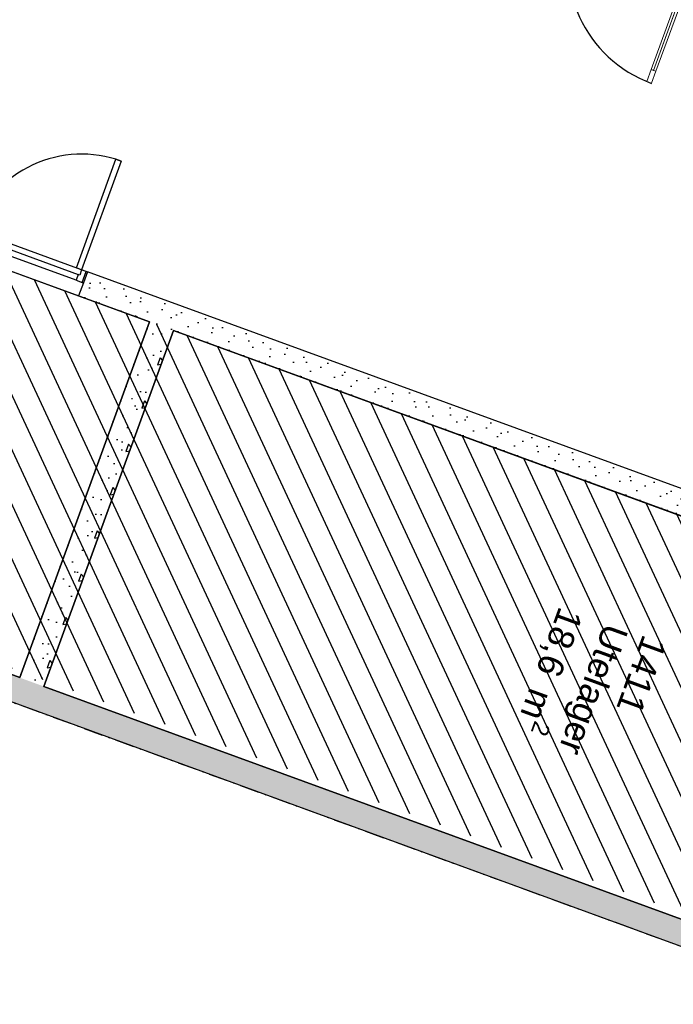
# Model space of a CAD drawing. Header units: millimetres. Extents: x 112481703 to 112587609, y 1264638581 to 1264713694.
# Tile 60 of 174: x 112541356 to 112546466, y 1264648351 to 1264656045. Entities that reach past the tile are written whole.
import ezdxf
from ezdxf.enums import TextEntityAlignment as Align

# ---------------------------------------------------------------- set-up
doc = ezdxf.new("R2010")
doc.units = ezdxf.units.MM
doc.header["$LTSCALE"] = 0.5
doc.header["$MEASUREMENT"] = 0
doc.linetypes.add('Over snittplan', pattern=[520, 300, -100, 20, -100])
doc.linetypes.add('PLINE', pattern=[0])
for name, color, linetype in [('231- Bærende yttervegger', 7, 'Continuous'), ('231- Bærende yttervegger (Skravur)', 7, 'Continuous'), ('241- Bærende innervegger', 7, 'Continuous'), ('241- Bærende innervegger (Skravur)', 7, 'Continuous'), ('244- Vinduer_ dører_ foldevegger(Nye konstruksjoner)', 7, 'Continuous'), ('862- M___Nettoareal', 7, 'Continuous'), ('862- M___Nettoareal (1-100)', 7, 'Continuous'), ('862- M___Nettoareal(Polylinje)', 7, 'Continuous'), ('878- Annen overflate_visuell informasjon', 7, 'Continuous'), ('LA_farge_dekke_asfalt2', 7, 'Continuous')]:
    doc.layers.add(name, color=color, linetype=linetype)
doc.layers.add('234- Vinduer_ dører_ porter(Nye konstruksjoner)', color=7, linetype='Continuous', lineweight=0)
doc.styles.add('GENERATED_STYLE_1', font='arial.ttf')

# ---------------------------------------------------------------- blocks, each defined once
blk = doc.blocks.new('Utelager_1411_8', base_point=(112544737.6, 1264651390))
at = {"layer": '862- M___Nettoareal(Polylinje)', "linetype": 'PLINE', "flags": 128}
blk.add_lwpolyline([(112548449.2, 1264651466.4), (112542559, 1264653615.4), (112541544.5, 1264650834.7), (112547434.7, 1264648685.7)], close=True, dxfattribs=at)
blk = doc.blocks.new('Avfall_1412_50', base_point=(112541111, 1264652624.6))
at = {"layer": '862- M___Nettoareal(Polylinje)', "linetype": 'PLINE', "flags": 128}
blk.add_lwpolyline([(112542371.1, 1264653683.9), (112540727.1, 1264654283.7), (112539712.6, 1264651503), (112541356.6, 1264650903.2)], close=True, dxfattribs=at)
blk = doc.blocks.new('Dør tofløyet asymmetrisk[3]', base_point=(112557650, 1264717795))
at = {"layer": '234- Vinduer_ dører_ porter(Nye konstruksjoner)', "linetype": 'PLINE'}
for p, q in [((112545274.7, 1264657111.4), (112545268.2, 1264657093.5)), ((112545321.7, 1264657094.2), (112545274.7, 1264657111.4)), ((112545268.2, 1264657093.5), (112545315.2, 1264657076.4)), ((112545268.7, 1264656986.9), (112545300.2, 1264657073.3)), ((112545278.1, 1264656983.5), (112545309.6, 1264657069.9)), ((112545302.9, 1264657080.8), (112545300.2, 1264657073.3)), ((112545300.2, 1264657073.3), (112545323.7, 1264657064.8)), ((112545309.6, 1264657069.9), (112545300.2, 1264657073.3)), ((112545326.4, 1264657072.3), (112545302.9, 1264657080.8)), ((112545309.6, 1264657069.9), (112545350, 1264657055.2)), ((112545315.2, 1264657076.4), (112545321.7, 1264657094.2)), ((112545323.7, 1264657064.8), (112545326.4, 1264657072.3)), ((112545350, 1264657055.2), (112545332.2, 1264657006.3)), ((112545233.9, 1264656999.6), (112545227.4, 1264656981.7)), ((112545227.4, 1264656981.7), (112545274.4, 1264656964.6)), ((112545280.9, 1264656982.4), (112545233.9, 1264656999.6)), ((112545278.1, 1264656983.5), (112545268.7, 1264656986.9)), ((112545272.9, 1264656878.9), (112545307.2, 1264656972.8)), ((112545274.4, 1264656964.6), (112545280.9, 1264656982.4)), ((112545307.2, 1264656972.8), (112545278.1, 1264656983.5)), ((112545320.9, 1264657010.4), (112545307.2, 1264656972.8)), ((112545307.2, 1264656972.8), (112545344.8, 1264656959.1)), ((112545344.8, 1264656959.1), (112545310.5, 1264656865.2)), ((112545332.2, 1264657006.3), (112545320.9, 1264657010.4)), ((112545217, 1264656667.2), (112545291.7, 1264656872)), ((112545310.5, 1264656865.2), (112545272.9, 1264656878.9)), ((112545163.9, 1264656580.2), (112545198.2, 1264656674.1)), ((112545198.2, 1264656674.1), (112545235.8, 1264656660.4)), ((112545235.8, 1264656660.4), (112545201.5, 1264656566.4)), ((112545201.5, 1264656566.4), (112545163.9, 1264656580.2)), ((112546641.7, 1264656528.5), (112546659.6, 1264656577.4)), ((112546659.6, 1264656577.4), (112546700, 1264656562.6)), ((112546700, 1264656562.6), (112546668.4, 1264656476.2)), ((112546688.6, 1264656575.3), (112546685.9, 1264656567.8)), ((112546685.9, 1264656567.8), (112546709.3, 1264656559.2)), ((112546712.1, 1264656566.7), (112546688.6, 1264656575.3)), ((112546706.4, 1264656589), (112546699.9, 1264656571.2)), ((112546699.9, 1264656571.2), (112546746.8, 1264656554)), ((112546700, 1264656562.6), (112546709.3, 1264656559.2)), ((112546753.4, 1264656571.9), (112546706.4, 1264656589)), ((112546709.3, 1264656559.2), (112546712.1, 1264656566.7)), ((112546746.8, 1264656554), (112546753.4, 1264656571.9)), ((112546601.7, 1264656500.5), (112546567.4, 1264656406.6)), ((112546639.3, 1264656486.8), (112546601.7, 1264656500.5)), ((112546605, 1264656392.9), (112546639.3, 1264656486.8)), ((112546639.3, 1264656486.8), (112546653, 1264656524.4)), ((112546668.4, 1264656476.2), (112546639.3, 1264656486.8)), ((112546653, 1264656524.4), (112546641.7, 1264656528.5)), ((112546677.8, 1264656472.8), (112546709.3, 1264656559.2)), ((112546665.6, 1264656477.2), (112546659.1, 1264656459.4)), ((112546659.1, 1264656459.4), (112546706.1, 1264656442.2)), ((112546712.6, 1264656460.1), (112546665.6, 1264656477.2)), ((112546668.4, 1264656476.2), (112546677.8, 1264656472.8)), ((112546706.1, 1264656442.2), (112546712.6, 1264656460.1)), ((112546312, 1264655648.2), (112546586.2, 1264656399.7)), ((112546567.4, 1264656406.6), (112546605, 1264656392.9)), ((112546293.3, 1264655655.1), (112546259, 1264655561.1)), ((112546330.8, 1264655641.3), (112546293.3, 1264655655.1)), ((112546296.6, 1264655547.4), (112546330.8, 1264655641.3)), ((112546259, 1264655561.1), (112546296.6, 1264655547.4))]:
    blk.add_line(p, q, dxfattribs=at)
at = {"layer": '234- Vinduer_ dører_ porter(Nye konstruksjoner)', "linetype": 'PLINE', "flags": 128}
for points in [[(112545198.2, 1264656674.1), (112545272.9, 1264656878.9), (112545291.7, 1264656872), (112545217, 1264656667.2)], [(112545217, 1264656667.2), (112545291.7, 1264656872), (112545310.5, 1264656865.2), (112545235.8, 1264656660.4)], [(112546312, 1264655648.2), (112546586.2, 1264656399.7), (112546567.4, 1264656406.6), (112546293.3, 1264655655.1)], [(112546330.8, 1264655641.3), (112546605, 1264656392.9), (112546586.2, 1264656399.7), (112546312, 1264655648.2)]]:
    blk.add_lwpolyline(points, close=True, dxfattribs=at)
at = {"layer": '244- Vinduer_ dører_ foldevegger(Nye konstruksjoner)', "linetype": 'PLINE'}
for p, q in [((112545302.9, 1264657080.8), (112545268.2, 1264657093.5)), ((112545302.9, 1264657080.8), (112545268.2, 1264657093.5)), ((112545268.7, 1264656986.9), (112545300.2, 1264657073.3)), ((112545268.7, 1264656986.9), (112545300.2, 1264657073.3)), ((112545300.2, 1264657073.3), (112545302.9, 1264657080.8)), ((112545300.2, 1264657073.3), (112545302.9, 1264657080.8)), ((112545268.7, 1264656986.9), (112545233.9, 1264656999.6)), ((112545268.7, 1264656986.9), (112545233.9, 1264656999.6)), ((112546709.3, 1264656559.2), (112546712.1, 1264656566.7)), ((112546709.3, 1264656559.2), (112546712.1, 1264656566.7)), ((112546712.1, 1264656566.7), (112546746.8, 1264656554)), ((112546712.1, 1264656566.7), (112546746.8, 1264656554)), ((112546677.8, 1264656472.8), (112546709.3, 1264656559.2)), ((112546677.8, 1264656472.8), (112546709.3, 1264656559.2)), ((112546677.8, 1264656472.8), (112546712.6, 1264656460.1)), ((112546677.8, 1264656472.8), (112546712.6, 1264656460.1))]:
    blk.add_line(p, q, dxfattribs=at)
for centre, radius, start, end in [((112545307.2, 1264656972.8), 418, 249.95599, 339.95599), ((112546639.3, 1264656486.8), 1000, 159.95599, 249.95599)]:
    blk.add_arc(centre, radius, start, end, dxfattribs=at)
blk = doc.blocks.new('Dør[5]', base_point=(112557650, 1264717795))
at = {"layer": '244- Vinduer_ dører_ foldevegger(Nye konstruksjoner)', "linetype": 'PLINE'}
for p, q in [((112541799, 1264654105.6), (112542108.8, 1264654954.8)), ((112542108.8, 1264654954.8), (112542150.1, 1264654939.7)), ((112542150.1, 1264654939.7), (112541840.3, 1264654090.5)), ((112540946, 1264654416.8), (112540914.4, 1264654330.4)), ((112540946, 1264654416.8), (112540914.4, 1264654330.4)), ((112540946, 1264654416.8), (112540914.4, 1264654330.4)), ((112540955.4, 1264654413.4), (112540923.8, 1264654326.9)), ((112540946, 1264654416.8), (112541885.4, 1264654074.1)), ((112540955.4, 1264654413.4), (112540946, 1264654416.8)), ((112540991.1, 1264654400.3), (112540955.4, 1264654413.4)), ((112540914.4, 1264654330.4), (112540877.4, 1264654228.9)), ((112540923.8, 1264654326.9), (112540914.4, 1264654330.4)), ((112540970.8, 1264654309.8), (112540987.2, 1264654354.9)), ((112540976, 1264654359), (112540991.1, 1264654400.3)), ((112540987.2, 1264654354.9), (112540976, 1264654359)), ((112540987.2, 1264654354.9), (112541813.9, 1264654053.3)), ((112540923.8, 1264654326.9), (112540970.8, 1264654309.8)), ((112541797.5, 1264654008.2), (112540970.8, 1264654309.8)), ((112540877.4, 1264654228.9), (112541816.8, 1264653886.2)), ((112541840.3, 1264654090.5), (112541799, 1264654105.6)), ((112541813.9, 1264654053.3), (112541797.5, 1264654008.2)), ((112541825.2, 1264654049.2), (112541813.9, 1264654053.3)), ((112541840.3, 1264654090.5), (112541825.2, 1264654049.2)), ((112541876, 1264654077.5), (112541840.3, 1264654090.5)), ((112541844.5, 1264653991.1), (112541876, 1264654077.5)), ((112541885.4, 1264654074.1), (112541853.9, 1264653987.6)), ((112541885.4, 1264654074.1), (112541853.9, 1264653987.6)), ((112541885.4, 1264654074.1), (112541853.9, 1264653987.6)), ((112541876, 1264654077.5), (112541885.4, 1264654074.1)), ((112541797.5, 1264654008.2), (112541844.5, 1264653991.1)), ((112541853.9, 1264653987.6), (112541816.8, 1264653886.2)), ((112541844.5, 1264653991.1), (112541853.9, 1264653987.6))]:
    blk.add_line(p, q, dxfattribs=at)
blk.add_arc((112541840.3, 1264654090.5), 904, 69.95599, 159.95599, dxfattribs=at)
blk = doc.blocks.new('Label_64', base_point=(112545838.3, 1264650830.9))
at = {"layer": '862- M___Nettoareal (1-100)', "char_height": 200, "attachment_point": 1, "rotation": 249.95599, "style": 'GENERATED_STYLE_1'}
for s, insert in [('\\A1;{\\pql;\\pt0,241000;\\fArial|b0|i0|c0|p0;\\W1.000000;18,6\\fArial|b0|i0|c0|p0;\\W1.000000;\\A1{\\H.66x;\\S^  ;}\\fArial|b0|i0|c0|p0;\\W1.000000; m\\fArial|b0|i0|c0|p0;\\W1.000000;\\A1{\\H.66x;\\S2^  ;}\\fArial|b0|i0|c0|p0;\\W1.000000;\\fArial|b0|i0|c0|p0;\\W1.000000;\\fArial|b0|i0|c0|p0;\\W1.000000;\\fArial|b0|i0|c0|p0;\\W1.000000;\\fArial|b0|i0|c0|p0;\\W1.000000;\\fArial|b0|i0|c0|p0;\\W1.000000;\\fArial|b0|i0|c0|p0;\\W1.000000;\\A1{\\H.66x;\\S^  ;}\\fArial|b0|i0|c0|p0;\\W1.000000;\\fArial|b0|i0|c0|p0;\\W1.000000;\\A1{\\H.66x;\\S^  ;}\\fArial|b0|i0|c0|p0;\\W1.000000;\\fArial|b0|i0|c0|p0;\\W1.000000;\\fArial|b0|i0|c0|p0;\\W1.000000;\\fArial|b0|i0|c0|p0;\\W1.000000;\\fArial|b0|i0|c0|p0;\\W1.000000;\\fArial|b0|i0|c0|p0;\\W1.000000;\\fArial|b0|i0|c0|p0;\\W1.000000;\\A1{\\H.66x;\\S^  ;}\\fArial|b0|i0|c0|p0;\\W1.000000;\\fArial|b0|i0|c0|p0;\\W1.000000;\\A1{\\H.66x;\\S^  ;}\\fArial|b0|i0|c0|p0;\\W1.000000;\\fArial|b0|i0|c0|p0;\\W1.000000;\\fArial|b0|i0|c0|p0;\\W1.000000;\\fArial|b0|i0|c0|p0;\\W1.000000;\\fArial|b0|i0|c0|p0;\\W1.000000;\\fArial|b0|i0|c0|p0;\\W1.000000;\\fArial|b0|i0|c0|p0;\\W1.000000;\\A1{\\H.66x;\\S^  ;}\\fArial|b0|i0|c0|p0;\\W1.000000;\\fArial|b0|i0|c0|p0;\\W1.000000;\\A1{\\H.66x;\\S^  ;}\\fArial|b0|i0|c0|p0;\\W1.000000;\\fArial|b0|i0|c0|p0;\\W1.000000;\\fArial|b0|i0|c0|p0;\\W1.000000;\\fArial|b0|i0|c0|p0;\\W1.000000;\\fArial|b0|i0|c0|p0;\\W1.000000;\\fArial|b0|i0|c0|p0;\\W1.000000;\\fArial|b0|i0|c0|p0;\\W1.000000;\\A1{\\H.66x;\\S^  ;}\\fArial|b0|i0|c0|p0;\\W1.000000;\\fArial|b0|i0|c0|p0;\\W1.000000;\\A1{\\H.66x;\\S^  ;}\\fArial|b0|i0|c0|p0;\\W1.000000;\\fArial|b0|i0|c0|p0;\\W1.000000;\\fArial|b0|i0|c0|p0;\\W1.000000;\\fArial|b0|i0|c0|p0;\\W1.000000;\\fArial|b0|i0|c0|p0;\\W1.000000;\\fArial|b0|i0|c0|p0;\\W1.000000;\\fArial|b0|i0|c0|p0;\\W1.000000;\\fArial|b0|i0|c0|p0;\\W1.000000;}', (112545819.3, 1264651379)), ('\\A1;{\\pql;\\pt0,241000;\\fArial|b0|i0|c0|p0;\\W1.000000;Utelager\\fArial|b0|i0|c0|p0;\\W1.000000;\\A1{\\H.66x;\\S^  ;}\\fArial|b0|i0|c0|p0;\\W1.000000;\\fArial|b0|i0|c0|p0;\\W1.000000;\\A1{\\H.66x;\\S^  ;}\\fArial|b0|i0|c0|p0;\\W1.000000;\\fArial|b0|i0|c0|p0;\\W1.000000;\\fArial|b0|i0|c0|p0;\\W1.000000;\\fArial|b0|i0|c0|p0;\\W1.000000;\\fArial|b0|i0|c0|p0;\\W1.000000;\\fArial|b0|i0|c0|p0;\\W1.000000;\\fArial|b0|i0|c0|p0;\\W1.000000;\\A1{\\H.66x;\\S^  ;}\\fArial|b0|i0|c0|p0;\\W1.000000;\\fArial|b0|i0|c0|p0;\\W1.000000;\\A1{\\H.66x;\\S^  ;}\\fArial|b0|i0|c0|p0;\\W1.000000;\\fArial|b0|i0|c0|p0;\\W1.000000;\\fArial|b0|i0|c0|p0;\\W1.000000;\\fArial|b0|i0|c0|p0;\\W1.000000;\\fArial|b0|i0|c0|p0;\\W1.000000;\\fArial|b0|i0|c0|p0;\\W1.000000;\\fArial|b0|i0|c0|p0;\\W1.000000;\\A1{\\H.66x;\\S^  ;}\\fArial|b0|i0|c0|p0;\\W1.000000;\\fArial|b0|i0|c0|p0;\\W1.000000;\\A1{\\H.66x;\\S^  ;}\\fArial|b0|i0|c0|p0;\\W1.000000;\\fArial|b0|i0|c0|p0;\\W1.000000;\\fArial|b0|i0|c0|p0;\\W1.000000;\\fArial|b0|i0|c0|p0;\\W1.000000;\\fArial|b0|i0|c0|p0;\\W1.000000;\\fArial|b0|i0|c0|p0;\\W1.000000;\\fArial|b0|i0|c0|p0;\\W1.000000;\\A1{\\H.66x;\\S^  ;}\\fArial|b0|i0|c0|p0;\\W1.000000;\\fArial|b0|i0|c0|p0;\\W1.000000;\\A1{\\H.66x;\\S^  ;}\\fArial|b0|i0|c0|p0;\\W1.000000;\\fArial|b0|i0|c0|p0;\\W1.000000;\\fArial|b0|i0|c0|p0;\\W1.000000;\\fArial|b0|i0|c0|p0;\\W1.000000;\\fArial|b0|i0|c0|p0;\\W1.000000;\\fArial|b0|i0|c0|p0;\\W1.000000;\\fArial|b0|i0|c0|p0;\\W1.000000;\\A1{\\H.66x;\\S^  ;}\\fArial|b0|i0|c0|p0;\\W1.000000;\\fArial|b0|i0|c0|p0;\\W1.000000;\\A1{\\H.66x;\\S^  ;}\\fArial|b0|i0|c0|p0;\\W1.000000;\\fArial|b0|i0|c0|p0;\\W1.000000;\\fArial|b0|i0|c0|p0;\\W1.000000;\\fArial|b0|i0|c0|p0;\\W1.000000;\\fArial|b0|i0|c0|p0;\\W1.000000;\\fArial|b0|i0|c0|p0;\\W1.000000;\\fArial|b0|i0|c0|p0;\\W1.000000;\\fArial|b0|i0|c0|p0;\\W1.000000;}', (112546117.2, 1264651270.3)), ('\\A1;{\\pql;\\pt0,241000;\\fArial|b0|i0|c0|p0;\\W1.000000;1411\\fArial|b0|i0|c0|p0;\\W1.000000;\\A1{\\H.66x;\\S^  ;}\\fArial|b0|i0|c0|p0;\\W1.000000;\\fArial|b0|i0|c0|p0;\\W1.000000;\\A1{\\H.66x;\\S^  ;}\\fArial|b0|i0|c0|p0;\\W1.000000;\\fArial|b0|i0|c0|p0;\\W1.000000;\\fArial|b0|i0|c0|p0;\\W1.000000;\\fArial|b0|i0|c0|p0;\\W1.000000;\\fArial|b0|i0|c0|p0;\\W1.000000;\\fArial|b0|i0|c0|p0;\\W1.000000;\\fArial|b0|i0|c0|p0;\\W1.000000;\\A1{\\H.66x;\\S^  ;}\\fArial|b0|i0|c0|p0;\\W1.000000;\\fArial|b0|i0|c0|p0;\\W1.000000;\\A1{\\H.66x;\\S^  ;}\\fArial|b0|i0|c0|p0;\\W1.000000;\\fArial|b0|i0|c0|p0;\\W1.000000;\\fArial|b0|i0|c0|p0;\\W1.000000;\\fArial|b0|i0|c0|p0;\\W1.000000;\\fArial|b0|i0|c0|p0;\\W1.000000;\\fArial|b0|i0|c0|p0;\\W1.000000;\\fArial|b0|i0|c0|p0;\\W1.000000;\\A1{\\H.66x;\\S^  ;}\\fArial|b0|i0|c0|p0;\\W1.000000;\\fArial|b0|i0|c0|p0;\\W1.000000;\\A1{\\H.66x;\\S^  ;}\\fArial|b0|i0|c0|p0;\\W1.000000;\\fArial|b0|i0|c0|p0;\\W1.000000;\\fArial|b0|i0|c0|p0;\\W1.000000;\\fArial|b0|i0|c0|p0;\\W1.000000;\\fArial|b0|i0|c0|p0;\\W1.000000;\\fArial|b0|i0|c0|p0;\\W1.000000;\\fArial|b0|i0|c0|p0;\\W1.000000;\\A1{\\H.66x;\\S^  ;}\\fArial|b0|i0|c0|p0;\\W1.000000;\\fArial|b0|i0|c0|p0;\\W1.000000;\\A1{\\H.66x;\\S^  ;}\\fArial|b0|i0|c0|p0;\\W1.000000;\\fArial|b0|i0|c0|p0;\\W1.000000;\\fArial|b0|i0|c0|p0;\\W1.000000;\\fArial|b0|i0|c0|p0;\\W1.000000;\\fArial|b0|i0|c0|p0;\\W1.000000;\\fArial|b0|i0|c0|p0;\\W1.000000;\\fArial|b0|i0|c0|p0;\\W1.000000;\\A1{\\H.66x;\\S^  ;}\\fArial|b0|i0|c0|p0;\\W1.000000;\\fArial|b0|i0|c0|p0;\\W1.000000;\\A1{\\H.66x;\\S^  ;}\\fArial|b0|i0|c0|p0;\\W1.000000;\\fArial|b0|i0|c0|p0;\\W1.000000;\\fArial|b0|i0|c0|p0;\\W1.000000;\\fArial|b0|i0|c0|p0;\\W1.000000;\\fArial|b0|i0|c0|p0;\\W1.000000;\\fArial|b0|i0|c0|p0;\\W1.000000;\\fArial|b0|i0|c0|p0;\\W1.000000;\\fArial|b0|i0|c0|p0;\\W1.000000;}', (112546419.4, 1264651181.4))]:
    blk.add_mtext(s, dxfattribs=dict(at, insert=insert))
at = {"layer": '862- M___Nettoareal (1-100)', "style": 'GENERATED_STYLE_1'}
for tag, p in [('DUMMY_108', (112545871.8, 1264651381.1)), ('DUMMY_107', (112546167, 1264651273.4)), ('DUMMY_106', (112546462.3, 1264651165.7))]:
    blk.add_attdef(tag, text='', height=200, rotation=249.95599, dxfattribs=at).set_placement(p, align=Align.TOP_LEFT)

msp = doc.modelspace()

# ---------------------------------------------------------------- hatches: boundary and pattern name
at = {"layer": '231- Bærende yttervegger (Skravur)', "linetype": 'Continuous'}
h = msp.add_hatch(dxfattribs=at)
h.set_pattern_fill('Betong_strukturell', color=256, style=0, pattern_type=2)
h.set_pattern_definition([(159.956, (112557650, 1264717795), (213.7127, 585.7704), [60, -300]), (159.956, (112557374.05, 1264717563.8), (213.7127, 585.7704), [60, -300]), (219.956, (112557650, 1264717795), (-400.4357, 477.966), [60, -300]), (219.956, (112557311.8, 1264717918.4), (-400.4357, 477.966), [60, -300]), (279.956, (112557593.63, 1264717815.56), (614.1484, 107.8046), [60, -300]), (279.956, (112557255.44, 1264717938.95), (614.1484, 107.8046), [60, -300]), (159.956, (112557629.44, 1264717738.63), (41.12902, 112.73156), [0, -120, 0, -180]), (204.956, (112557573.07, 1264717759.2), (-50.63064, 108.79586), [0, -90, 0, -150])])
h.paths.add_polyline_path([(112547305.9, 1264652096.4), (112541885.4, 1264654074.1), (112541816.8, 1264653886.2), (112547237.4, 1264651908.5)])
h = msp.add_hatch(dxfattribs=at)
h.set_pattern_fill('Betong_strukturell', color=256, style=0, pattern_type=2)
h.set_pattern_definition([(339.956, (112557650, 1264717795), (213.7127, 585.7704), [60, -300]), (339.956, (112557925.95, 1264718026.2), (213.7127, 585.7704), [60, -300]), (39.956, (112557650, 1264717795), (-400.4357, 477.966), [60, -300]), (39.956, (112557988.2, 1264717671.6), (-400.4357, 477.966), [60, -300]), (99.956, (112557706.37, 1264717774.44), (614.1484, 107.8046), [60, -300]), (99.956, (112558044.56, 1264717651.05), (614.1484, 107.8046), [60, -300]), (339.956, (112557670.56, 1264717851.37), (41.12902, 112.73156), [0, -120, 0, -180]), (24.956, (112557726.93, 1264717830.8), (-50.63064, 108.79586), [0, -90, 0, -150])])
h.paths.add_polyline_path([(112539644, 1264651315.1), (112547366.2, 1264648497.8), (112547434.7, 1264648685.7), (112539712.6, 1264651503)])
at = {"layer": '241- Bærende innervegger (Skravur)', "linetype": 'Continuous'}
h = msp.add_hatch(dxfattribs=at)
h.set_pattern_fill('Betong_strukturell', color=256, style=0, pattern_type=2)
h.set_pattern_definition([(249.956, (112557650, 1264717795), (-585.7704, 213.7127), [60, -300]), (249.956, (112557881.2, 1264717519.05), (-585.7704, 213.7127), [60, -300]), (309.956, (112557650, 1264717795), (477.966, 400.4357), [60, -300]), (309.956, (112557526.6, 1264717456.8), (477.966, 400.4357), [60, -300]), (9.956, (112557629.44, 1264717738.63), (-107.8046, 614.1484), [60, -300]), (9.956, (112557506.05, 1264717400.44), (-107.8046, 614.1484), [60, -300]), (249.956, (112557706.37, 1264717774.44), (-112.73156, 41.12902), [0, -120, 0, -180]), (294.956, (112557685.8, 1264717718.07), (108.79586, 50.63064), [0, -90, 0, -150])])
h.paths.add_polyline_path([(112542371.1, 1264653683.9), (112541356.6, 1264650903.2), (112541544.5, 1264650834.7), (112542559, 1264653615.4)])
at = {"layer": 'LA_farge_dekke_asfalt2', "linetype": 'Continuous'}
h = msp.add_hatch(dxfattribs=at)
h.set_pattern_fill('Murverk', color=256, style=0, pattern_type=2)
h.set_pattern_definition([(294.956, (112557650, 1264717795), (163.1938, 75.94596), [])])
h.paths.add_polyline_path([(112556894.2, 1264658041.2), (112552006.3, 1264644644), (112546858.3, 1264646522.2), (112547637.9, 1264648659.2), (112535782.3, 1264652984.6), (112536781.5, 1264655723.3), (112548637.1, 1264651397.9), (112550126.7, 1264655480.6), (112548576.6, 1264656046.1), (112550331.1, 1264660855.1), (112555310.1, 1264659038.6), (112555175, 1264658668.4)])

# ---------------------------------------------------------------- linework, layer by layer
at = {"layer": '231- Bærende yttervegger', "linetype": 'PLINE'}
for p, q in [((112541885.4, 1264654074.1), (112541853.9, 1264653987.6)), ((112541853.9, 1264653987.6), (112541816.8, 1264653886.2))]:
    msp.add_line(p, q, dxfattribs=at)
at = {"layer": '231- Bærende yttervegger', "linetype": 'PLINE', "flags": 128}
for points in [[(112547305.9, 1264652096.4), (112541885.4, 1264654074.1)], [(112541816.8, 1264653886.2), (112542371.1, 1264653683.9)], [(112542559, 1264653615.4), (112547237.4, 1264651908.5)], [(112541356.6, 1264650903.2), (112539712.6, 1264651503)], [(112539644, 1264651315.1), (112547366.2, 1264648497.8)], [(112547434.7, 1264648685.7), (112541544.5, 1264650834.7)]]:
    msp.add_lwpolyline(points, dxfattribs=at)
at = {"layer": '241- Bærende innervegger', "linetype": 'PLINE', "flags": 128}
for points in [[(112542371.1, 1264653683.9), (112541356.6, 1264650903.2)], [(112541544.5, 1264650834.7), (112542559, 1264653615.4)]]:
    msp.add_lwpolyline(points, dxfattribs=at)
at = {"layer": '878- Annen overflate_visuell informasjon', "linetype": 'Over snittplan', "flags": 128}
msp.add_lwpolyline([(112535510.6, 1264652823.2), (112547366.2, 1264648497.8), (112546601.8, 1264646402.9), (112560486.6, 1264641337.1), (112565530.1, 1264655160.9), (112556239.1, 1264658550.6), (112556742.9, 1264659931.5), (112557047.1, 1264659948.3), (112558253.5, 1264663255.1), (112558031.6, 1264663463.8), (112559652.8, 1264667907.3), (112560968, 1264667427.5), (112562758.4, 1264672334.8), (112576360.3, 1264667371.1), (112577117.2, 1264669446.8), (112579481.9, 1264668583.2), (112587608.6, 1264690857.9), (112579064.2, 1264693974), (112573204.8, 1264677906.9), (112562989.8, 1264681634.6), (112567446, 1264693848.5), (112573993.8, 1264691459.6), (112578594.8, 1264704070.5), (112572742.1, 1264706205.8), (112572327.4, 1264705069.1), (112564793.6, 1264707818.9), (112565725.4, 1264710373.1), (112558360.3, 1264713060.2), (112545164.8, 1264676892.2), (112545357.3, 1264676821.9), (112544421.7, 1264674257.3), (112538994.7, 1264659382.3), (112537625.1, 1264655628.4), (112536662.2, 1264655979.7)], close=True, dxfattribs=at)

# ---------------------------------------------------------------- block references
at = {"layer": '244- Vinduer_ dører_ foldevegger(Nye konstruksjoner)', "linetype": 'PLINE'}
for name in ['Dør tofløyet asymmetrisk[3]', 'Dør[5]']:
    msp.add_blockref(name, (112557650, 1264717795), dxfattribs=at)
at = {"layer": '862- M___Nettoareal', "linetype": 'Continuous'}
for name, p in [('Avfall_1412_50', (112541111, 1264652624.6)), ('Utelager_1411_8', (112544737.6, 1264651390))]:
    msp.add_blockref(name, p, dxfattribs=at)
at = {"layer": '862- M___Nettoareal (1-100)', "linetype": 'PLINE'}
msp.add_blockref('Label_64', (112545838.3, 1264650830.9), dxfattribs=at)

doc.saveas('drawing.dxf')
